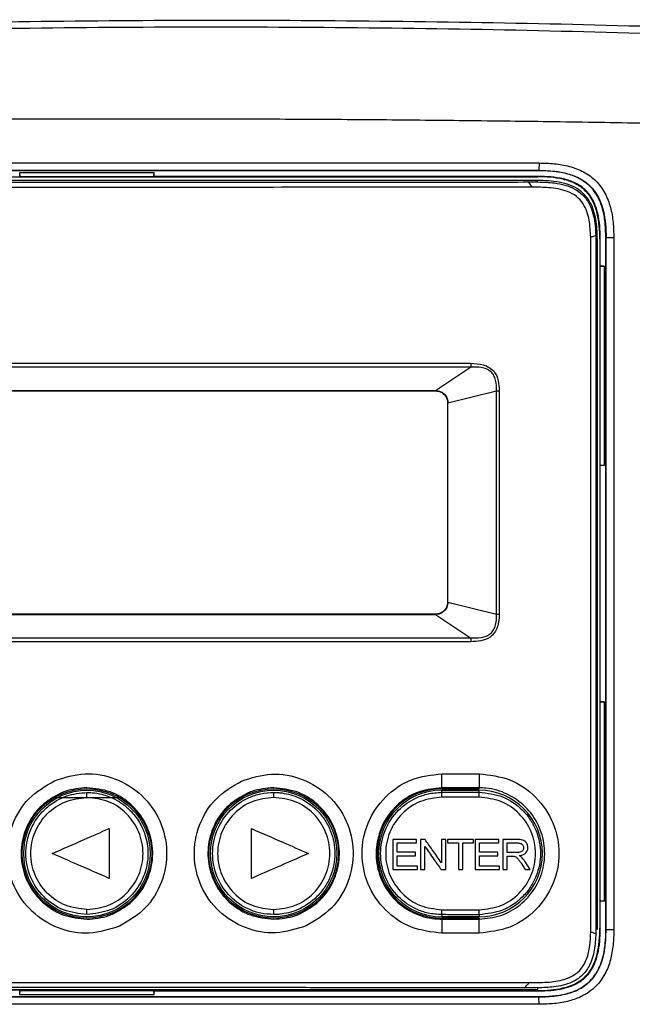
# Model space of a CAD drawing. Header units: millimetres. Extents: x 6 to 401, y 10 to 266.
# Tile 7 of 13: x 97 to 139, y 155 to 222. Entities that reach past the tile are written whole.
import ezdxf

# ---------------------------------------------------------------- set-up
doc = ezdxf.new("R2010")
doc.units = ezdxf.units.MM

msp = doc.modelspace()

# ---------------------------------------------------------------- linework, layer by layer
at = {"color": 7, "linetype": 'Continuous', "lineweight": 25}
for p, q in [((132.2802, 212.4185), (132.2622, 211.9106)), ((96.9614, 211.7828), (106.1054, 211.7828)), ((96.9614, 211.4944), (96.9614, 211.7828)), ((96.988, 211.4895), (96.9614, 211.7828)), ((106.0788, 211.4895), (106.1054, 211.7828)), ((106.1054, 211.4941), (106.1054, 211.7828)), ((132.2621, 211.8916), (132.2622, 211.9106)), ((132.1837, 211.235), (70.8825, 211.235)), ((96.988, 211.4767), (96.9614, 211.4944)), ((96.988, 211.4895), (106.0788, 211.4895)), ((96.988, 211.4767), (96.988, 211.4895)), ((106.0788, 211.4764), (96.988, 211.4767)), ((106.0788, 211.4764), (106.1054, 211.4941)), ((106.0788, 211.4764), (106.0788, 211.4895)), ((132.1775, 211.4808), (132.2041, 211.5074)), ((132.1825, 211.1274), (132.1837, 211.235)), ((135.7891, 160.1173), (135.7891, 207.3766)), ((136.1428, 207.1674), (136.2467, 207.1682)), ((136.1428, 207.1674), (136.1428, 160.2702)), ((136.2467, 160.269), (136.2467, 207.1682)), ((136.439, 207.2767), (136.4124, 207.2501)), ((136.4124, 207.2501), (136.4124, 160.3559)), ((136.439, 205.393), (136.439, 207.2767)), ((136.8211, 207.3314), (136.8373, 207.3316)), ((136.8211, 160.2757), (136.8211, 207.3314)), ((137.3627, 207.3373), (136.8373, 207.3316)), ((136.8373, 160.2756), (136.8373, 207.3316)), ((137.3627, 207.3373), (137.3627, 160.2716)), ((136.439, 205.393), (136.4213, 205.3664)), ((136.4213, 205.3664), (136.7146, 205.393)), ((136.4213, 205.3664), (136.4213, 191.8729)), ((136.7146, 205.393), (136.439, 205.393)), ((136.7146, 205.393), (136.7146, 191.8463)), ((125.2401, 196.9433), (127.6282, 198.5354)), ((77.8267, 196.9433), (125.2401, 196.9433)), ((125.2401, 196.9166), (125.2401, 196.9433)), ((126.0867, 196.0966), (129.393, 196.9231)), ((129.393, 181.7234), (129.393, 196.9231)), ((129.5655, 196.9233), (129.5655, 181.7234)), ((77.8267, 196.9166), (125.2401, 196.9166)), ((126.0867, 196.0966), (126.0601, 196.0966)), ((126.0601, 196.0966), (126.0601, 182.5499)), ((126.0867, 182.5499), (126.0867, 196.0966)), ((136.439, 191.8463), (136.4213, 191.8729)), ((136.4213, 191.8729), (136.7146, 191.8463)), ((136.439, 175.7596), (136.439, 191.8463)), ((136.7146, 191.8463), (136.439, 191.8463)), ((126.0601, 182.5499), (126.0867, 182.5499)), ((126.0867, 182.5499), (129.393, 181.7234)), ((125.2401, 181.7299), (77.8267, 181.7299)), ((77.8267, 181.7033), (125.2401, 181.7033)), ((125.2401, 181.7033), (125.2401, 181.7299)), ((125.2401, 181.7033), (127.6281, 180.1112)), ((129.393, 181.7234), (129.5655, 181.7234)), ((136.439, 175.7596), (136.4213, 175.733)), ((136.4213, 175.733), (136.7146, 175.7596)), ((136.4213, 175.733), (136.4213, 162.2396)), ((136.7146, 175.7596), (136.439, 175.7596)), ((136.7146, 175.7596), (136.7146, 162.213)), ((125.6634, 169.9127), (125.6735, 170.8675)), ((128.2147, 170.8658), (128.2034, 169.911)), ((114.2334, 169.6005), (114.2365, 169.6005)), ((125.6634, 169.8499), (125.6634, 169.9127)), ((125.6634, 169.8499), (128.2034, 169.8499)), ((125.6634, 169.6088), (125.6634, 169.7483)), ((125.6634, 169.7483), (128.2034, 169.7483)), ((128.2034, 169.8499), (128.2034, 169.911)), ((128.2034, 169.6114), (128.2034, 169.7483)), ((99.3271, 169.2573), (103.7396, 169.2573)), ((103.0426, 167.1406), (103.0426, 163.7539)), ((112.7241, 163.7539), (112.7241, 167.1406)), ((122.3446, 166.4013), (122.3446, 164.3466)), ((122.6344, 165.532), (122.6344, 166.1642)), ((123.9515, 166.1642), (123.9515, 166.4013)), ((124.5262, 166.4013), (124.2175, 166.4013)), ((124.2175, 166.4013), (124.2175, 164.3466)), ((125.64, 166.4013), (125.64, 164.8158)), ((125.9297, 166.4013), (125.64, 166.4013)), ((125.9297, 164.3466), (125.9297, 166.4013)), ((126.0641, 166.4013), (126.0641, 166.1642)), ((126.8017, 166.1642), (126.8017, 164.3466)), ((127.0914, 164.3466), (127.0914, 166.1642)), ((127.829, 166.1642), (127.829, 166.4013)), ((127.937, 166.4013), (127.937, 164.3466)), ((128.2267, 165.532), (128.2267, 166.1642)), ((129.5438, 166.1642), (129.5438, 166.4013)), ((129.8099, 166.4013), (129.8099, 164.3466)), ((130.0996, 165.5056), (130.0996, 166.1642)), ((123.8725, 165.2949), (123.8725, 165.532)), ((124.5073, 164.3466), (124.5073, 165.932)), ((129.4648, 165.2949), (129.4648, 165.532)), ((122.6344, 164.5837), (122.6344, 165.2949)), ((128.2267, 164.5837), (128.2267, 165.2949)), ((130.0996, 165.2686), (130.4269, 165.2686)), ((130.0996, 164.3466), (130.0996, 165.2686)), ((131.0595, 164.7804), (131.3418, 164.3466)), ((131.6797, 164.3466), (131.3138, 164.9138)), ((124.0042, 164.3466), (124.0042, 164.5837)), ((124.2175, 164.3466), (124.5073, 164.3466)), ((125.6211, 164.3466), (125.9297, 164.3466)), ((126.8017, 164.3466), (127.0914, 164.3466)), ((129.5965, 164.3466), (129.5965, 164.5837)), ((129.8099, 164.3466), (130.0996, 164.3466)), ((131.3418, 164.3466), (131.6797, 164.3466)), ((136.439, 162.213), (136.4213, 162.2396)), ((136.4213, 162.2396), (136.7146, 162.213)), ((136.439, 160.3293), (136.439, 162.213)), ((136.7146, 162.213), (136.439, 162.213)), ((114.2345, 161.2941), (114.2334, 161.2941)), ((125.6634, 161.2857), (125.6634, 161.1462)), ((128.2034, 161.1462), (125.6634, 161.1462)), ((125.6634, 161.0446), (125.6634, 160.9818)), ((128.2034, 161.0446), (125.6634, 161.0446)), ((125.6634, 160.9818), (125.6735, 160.027)), ((128.2034, 161.2831), (128.2034, 161.1462)), ((128.2034, 161.0446), (128.2034, 160.9836)), ((128.2147, 160.0288), (128.2034, 160.9836)), ((136.4124, 160.3559), (136.439, 160.3293)), ((136.8211, 160.2757), (136.8373, 160.2756)), ((136.8373, 160.2756), (137.3627, 160.2716)), ((70.8831, 156.2017), (132.1843, 156.2017)), ((96.9614, 156.1116), (96.988, 156.1293)), ((96.9614, 155.8231), (96.988, 156.1164)), ((96.9614, 155.8231), (96.9614, 156.1116)), ((96.988, 156.1293), (106.0788, 156.1296)), ((96.988, 156.1164), (96.988, 156.1293)), ((96.988, 156.1164), (106.0788, 156.1164)), ((106.1054, 156.1119), (106.0788, 156.1296)), ((106.0788, 156.1164), (106.0788, 156.1296)), ((106.1054, 155.8231), (106.0788, 156.1164)), ((106.1054, 155.8231), (106.1054, 156.1119)), ((132.2041, 156.0985), (132.1775, 156.1252)), ((132.1835, 156.3092), (132.1843, 156.2017)), ((106.1054, 155.8231), (96.9614, 155.8231)), ((132.2633, 155.7143), (132.2635, 155.6954)), ((132.2832, 155.1874), (132.2635, 155.6953))]:
    msp.add_line(p, q, dxfattribs=at)
at = {"color": 7, "linetype": 'Continuous', "lineweight": 25, "flags": 128}
msp.add_lwpolyline([(131.8102, 210.7731), (131.6755, 210.9709), (131.5697, 211.1263)], dxfattribs=at)
at = {"color": 7, "linetype": 'Continuous', "lineweight": 25}
for centre, radius in [((101.5334, 165.4473), 4.4027), ((101.5334, 165.4473), 4.3011), ((114.2334, 165.4473), 4.4027), ((114.2334, 165.4473), 4.3011)]:
    msp.add_circle(centre, radius, dxfattribs=at)
for centre, radius, start, end in [((104.204, 169.3435), 10.0357, 359.5361, 1.467123), ((125.6634, 165.4473), 4.4027, 89.999995, 269.999995), ((125.6634, 165.4473), 4.3011, 89.999995, 269.999995), ((120.562, 169.3443), 5.1082, 359.173118, 2.96787), ((128.2034, 165.4473), 4.3011, 269.999995, 89.999995), ((123.6586, 169.347), 4.5524, 359.07226, 3.330704), ((104.2006, 161.5559), 10.0373, 358.505411, 0.436151), ((120.562, 161.5502), 5.1082, 357.03212, 0.826872), ((123.6586, 161.5476), 4.5524, 356.669286, 0.92773)]:
    msp.add_arc(centre, radius, start, end, dxfattribs=at)
for points, knots in [([(69.2392, 221.2737), (77.4256, 221.6188), (85.6197, 221.8558), (102.0112, 222.1299), (110.2084, 222.1669), (126.6057, 222.0442), (134.8003, 221.8843), (147.0855, 221.4954), (151.1799, 221.3408), (159.3642, 220.9812), (163.4543, 220.778), (167.542, 220.5455)], [0, 0, 0, 0, 0.25, 0.25, 0.5, 0.5, 0.75, 0.75, 0.875, 0.875, 1, 1, 1, 1]), ([(167.5258, 219.9396), (165.4838, 220.066), (163.4409, 220.1857), (159.3538, 220.4095), (157.3096, 220.5138), (151.1748, 220.8051), (147.0824, 220.9704), (134.8026, 221.3854), (126.611, 221.5546), (110.2191, 221.6901), (102.0246, 221.6563), (85.6384, 221.386), (77.4464, 221.1494), (69.2632, 220.8038)], [0, 0, 0, 0, 0.0625, 0.0625, 0.125, 0.125, 0.25, 0.25, 0.5, 0.5, 0.75, 0.75, 1, 1, 1, 1]), ([(167.188, 214.2932), (166.1787, 214.3541), (164.1567, 214.4441), (161.1194, 214.5537), (158.0795, 214.6576), (155.0374, 214.7511), (151.9936, 214.8374), (148.9486, 214.9157), (145.9025, 214.9874), (141.8399, 215.0741), (136.7598, 215.1667), (130.6618, 215.2553), (124.5625, 215.3234), (118.4622, 215.372), (112.3613, 215.4018), (106.2601, 215.4137), (100.1589, 215.4081), (92.0239, 215.3774), (81.856, 215.2955), (73.7233, 215.1808), (69.6576, 215.1099)], [0, 0, 0, 0, 0.03125, 0.0625, 0.09375, 0.125, 0.15625, 0.1875, 0.21875, 0.25, 0.3125, 0.375, 0.4375, 0.5, 0.5625, 0.625, 0.6875, 0.75, 0.875, 1, 1, 1, 1]), ([(132.2802, 212.4185), (132.4533, 212.4156), (132.7996, 212.4097), (133.3181, 212.3747), (133.8331, 212.3039), (134.5096, 212.1585), (135.1644, 211.9131), (135.752, 211.5445), (136.1489, 211.2068), (136.4872, 210.8102), (136.8563, 210.2226), (137.1614, 209.4042), (137.3077, 208.5483), (137.3504, 207.8569), (137.3586, 207.5105), (137.3627, 207.3373)], [0, 0, 0, 0, 0.0625577, 0.12510575, 0.18765689, 0.25018942, 0.37502313, 0.43756398, 0.50004631, 0.56254213, 0.62508977, 0.74991208, 0.87489598, 0.93743101, 1, 1, 1, 1]), ([(132.2621, 211.8916), (130.2429, 211.8906), (128.2237, 211.8898), (126.2045, 211.889), (118.1276, 211.886), (110.0507, 211.8848), (101.9739, 211.8848), (91.5838, 211.8849), (81.1937, 211.8873), (70.8037, 211.8915)], [0, 0, 0, 0, 0.009086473, 0.009086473, 0.009086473, 0.045432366, 0.045432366, 0.045432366, 0.092187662, 0.092187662, 0.092187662, 0.092187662]), ([(136.8211, 207.3314), (136.814, 207.6435), (136.8068, 207.9555), (136.7507, 208.5748), (136.7021, 208.882), (136.5872, 209.338), (136.5417, 209.489), (136.4347, 209.7825), (136.373, 209.9256), (136.2298, 210.2032), (136.1474, 210.3389), (135.9649, 210.5932), (135.865, 210.7121), (135.5367, 211.0414), (135.2758, 211.2265), (134.7211, 211.5143), (134.4214, 211.6203), (133.8165, 211.772), (133.5094, 211.8198), (132.8894, 211.8801), (132.5754, 211.8869), (132.2621, 211.8916)], [0, 0, 0, 0, 0.125, 0.125, 0.25, 0.25, 0.3125, 0.3125, 0.375, 0.375, 0.4375, 0.4375, 0.5, 0.5, 0.625, 0.625, 0.75, 0.75, 0.875, 0.875, 1, 1, 1, 1]), ([(132.2622, 211.9106), (132.4189, 211.9082), (132.7323, 211.903), (133.1493, 211.8763), (133.4607, 211.8402), (133.7706, 211.793), (134.2824, 211.6881), (134.8932, 211.472), (135.4283, 211.1396), (135.7722, 210.8439), (136.0675, 210.4997), (136.3993, 209.9641), (136.6322, 209.3032), (136.7496, 208.6865), (136.8205, 208.0634), (136.8302, 207.645), (136.8373, 207.3316)], [0, 0, 0, 0, 0.0625, 0.125, 0.1666667, 0.1875, 0.25, 0.375, 0.4444444, 0.5, 0.5555556, 0.625, 0.75, 0.8333333, 0.875, 1, 1, 1, 1]), ([(71.791, 211.126), (72.1574, 211.1257), (73.9894, 211.1242), (77.2873, 211.1219), (81.6847, 211.1193), (86.0824, 211.1172), (90.4802, 211.1157), (94.8782, 211.1147), (99.2762, 211.1142), (103.6743, 211.1142), (108.0723, 211.1147), (112.4703, 211.1157), (116.8681, 211.1172), (121.2658, 211.1192), (125.1819, 211.1215), (128.6166, 211.1239), (130.5853, 211.1255), (131.5697, 211.1263)], [0, 0, 0, 0, 0.0183914, 0.0919571, 0.1655227, 0.2390883, 0.3126539, 0.3862196, 0.4597852, 0.5333508, 0.6069164, 0.680482, 0.7540476, 0.8276133, 0.9011789, 0.9505893, 1, 1, 1, 1]), ([(131.5697, 211.1263), (131.6818, 211.1265), (131.886, 211.1269), (132.0903, 211.1272), (132.1825, 211.1274)], [0, 0, 0, 0, 0.5485795, 1, 1, 1, 1]), ([(136.4124, 207.2501), (136.4124, 207.5415), (136.4018, 207.8318), (136.3488, 208.4085), (136.3066, 208.6951), (136.2048, 209.1204), (136.1642, 209.2619), (136.0678, 209.5371), (136.012, 209.6713), (135.8819, 209.9316), (135.8067, 210.0588), (135.6378, 210.2971), (135.5446, 210.4079), (135.2382, 210.7146), (134.9937, 210.8855), (134.4728, 211.1463), (134.1921, 211.2405), (133.6273, 211.3755), (133.3406, 211.4178), (132.7618, 211.4707), (132.4694, 211.4811), (132.1775, 211.4808)], [0, 0, 0, 0, 0.125, 0.125, 0.25, 0.25, 0.3125, 0.3125, 0.375, 0.375, 0.4375, 0.4375, 0.5, 0.5, 0.625, 0.625, 0.75, 0.75, 0.875, 0.875, 1, 1, 1, 1]), ([(132.1825, 211.1274), (132.5653, 211.1174), (133.4287, 211.095), (134.5586, 210.8073), (135.3846, 210.1717), (135.8952, 209.3132), (136.0934, 208.3823), (136.1252, 207.7173), (136.1359, 207.4939)], [0, 0, 0, 0, 0.1852655, 0.417846, 0.5480193, 0.6781479, 0.8918817, 1, 1, 1, 1]), ([(136.2467, 207.1682), (136.2341, 207.5847), (136.2088, 208.4177), (135.8998, 209.6497), (135.032, 210.724), (133.6545, 211.1876), (132.6753, 211.2192), (132.1837, 211.235)], [0, 0, 0, 0, 0.1868464, 0.3737183, 0.5601011, 0.7791489, 1, 1, 1, 1]), ([(136.439, 207.2767), (136.439, 207.5682), (136.4284, 207.8584), (136.3754, 208.4352), (136.3332, 208.7217), (136.2315, 209.147), (136.1908, 209.2885), (136.0944, 209.5637), (136.0386, 209.6979), (135.9085, 209.9583), (135.8333, 210.0854), (135.6644, 210.3237), (135.5712, 210.4345), (135.2648, 210.7413), (135.0203, 210.9122), (134.4994, 211.1729), (134.2187, 211.2672), (133.6539, 211.4022), (133.3672, 211.4444), (132.7884, 211.4973), (132.496, 211.5077), (132.2041, 211.5074)], [0, 0, 0, 0, 0.125, 0.125, 0.25, 0.25, 0.3125, 0.3125, 0.375, 0.375, 0.4375, 0.4375, 0.5, 0.5, 0.625, 0.625, 0.75, 0.75, 0.875, 0.875, 1, 1, 1, 1]), ([(131.8102, 210.7731), (131.4438, 210.7728), (130.3446, 210.7719), (127.7797, 210.7699), (124.1154, 210.7674), (115.3202, 210.7627), (97.7586, 210.7577), (81.665, 210.767), (71.4351, 210.773)], [0, 0, 0, 0, 0.0182099, 0.0546298, 0.1274696, 0.2003093, 0.4916744, 1, 1, 1, 1]), ([(135.7891, 207.3766), (135.7703, 207.764), (135.7325, 208.5429), (135.4213, 209.5338), (134.8447, 210.1805), (134.0354, 210.5968), (132.9931, 210.7615), (132.1814, 210.7695), (131.8102, 210.7731)], [0, 0, 0, 0, 0.1894278, 0.3809428, 0.4922222, 0.6031531, 0.8185175, 1, 1, 1, 1]), ([(135.7891, 207.3766), (135.8534, 207.4003), (135.9685, 207.4426), (136.0846, 207.4782), (136.1359, 207.4939)], [0, 0, 0, 0, 0.5581651, 1, 1, 1, 1]), ([(136.1359, 207.4939), (136.1375, 207.433), (136.1403, 207.3242), (136.142, 207.2153), (136.1428, 207.1674)], [0, 0, 0, 0, 0.5599924, 1, 1, 1, 1]), ([(75.4363, 198.7925), (84.1354, 198.7976), (101.5337, 198.8078), (118.932, 198.7976), (127.6312, 198.7925)], [0, 0, 0, 0, 0.50000085, 1, 1, 1, 1]), ([(127.6282, 198.5354), (121.8049, 198.5353), (110.2326, 198.5353), (92.8342, 198.5353), (81.2619, 198.5353), (75.4387, 198.5353)], [0, 0, 0, 0, 0.3347572, 0.665244, 1, 1, 1, 1]), ([(127.6312, 198.7924), (127.6311, 198.7684), (127.631, 198.7198), (127.6304, 198.6502), (127.6296, 198.5864), (127.6289, 198.5525), (127.6285, 198.5357)], [0, 0, 0, 0, 0.2470983, 0.5000142, 0.7529228, 1, 1, 1, 1]), ([(129.393, 196.9231), (129.3864, 197.1691), (129.3766, 197.5327), (129.2115, 197.9825), (128.9929, 198.2548), (128.6895, 198.4228), (128.2308, 198.5386), (127.8715, 198.5369), (127.6285, 198.5357)], [0, 0, 0, 0, 0.2588773, 0.3826201, 0.5014573, 0.6206588, 0.7435532, 1, 1, 1, 1]), ([(127.6312, 198.7924), (127.9228, 198.7813), (128.5022, 198.7591), (129.2556, 198.328), (129.5406, 197.6061), (129.5572, 197.151), (129.5655, 196.9233)], [0, 0, 0, 0, 0.2814789, 0.5591239, 0.7794709, 1, 1, 1, 1]), ([(125.2401, 196.9433), (125.3643, 196.9273), (125.6128, 196.8954), (125.891, 196.6686), (126.0572, 196.3895), (126.0769, 196.1942), (126.0867, 196.0966)], [0, 0, 0, 0, 0.279611, 0.5592373, 0.7796165, 1, 1, 1, 1]), ([(125.2401, 196.9166), (125.3604, 196.9012), (125.6011, 196.8703), (125.8706, 196.6506), (126.0315, 196.3803), (126.0506, 196.1912), (126.0601, 196.0966)], [0, 0, 0, 0, 0.27960299, 0.5592278, 0.7796061, 1, 1, 1, 1]), ([(126.0867, 182.5499), (126.0708, 182.4257), (126.0389, 182.1772), (125.8121, 181.899), (125.533, 181.7328), (125.3377, 181.7131), (125.2401, 181.7033)], [0, 0, 0, 0, 0.279611, 0.5592373, 0.7796165, 1, 1, 1, 1]), ([(126.0601, 182.5499), (126.0447, 182.4296), (126.0138, 182.1889), (125.7941, 181.9194), (125.5238, 181.7585), (125.3346, 181.7394), (125.2401, 181.7299)], [0, 0, 0, 0, 0.279603, 0.5592278, 0.7796061, 1, 1, 1, 1]), ([(127.6281, 180.1112), (127.8699, 180.1098), (128.2285, 180.1077), (128.6868, 180.2227), (128.991, 180.3901), (129.2106, 180.6621), (129.3766, 181.1125), (129.3864, 181.4768), (129.393, 181.7234)], [0, 0, 0, 0, 0.2552292, 0.378497, 0.4978497, 0.6166094, 0.7405845, 1, 1, 1, 1]), ([(129.5655, 181.7234), (129.5559, 181.43), (129.5369, 180.8473), (129.0414, 180.1277), (128.313, 179.8819), (127.8579, 179.8633), (127.6305, 179.8541)], [0, 0, 0, 0, 0.2810966, 0.5584795, 0.7794105, 1, 1, 1, 1]), ([(127.6305, 179.8541), (118.9314, 179.8489), (101.5332, 179.8387), (84.135, 179.8489), (75.4359, 179.8541)], [0, 0, 0, 0, 0.5000012, 1, 1, 1, 1]), ([(75.4387, 180.1112), (78.6737, 180.1113), (87.3712, 180.1116), (102.0793, 180.1116), (115.3187, 180.1116), (124.0165, 180.1115), (126.7057, 180.1113), (127.6281, 180.1112)], [0, 0, 0, 0, 0.1859766, 0.499999, 0.845401, 0.946967, 1, 1, 1, 1]), ([(127.6281, 180.1112), (127.6284, 180.0944), (127.6292, 180.0605), (127.6299, 179.9966), (127.6305, 179.9268), (127.6305, 179.8781), (127.6306, 179.8541)], [0, 0, 0, 0, 0.24707794, 0.50000592, 0.75293084, 1, 1, 1, 1]), ([(99.323, 170.3957), (100.0036, 170.6104), (101.3647, 171.0398), (103.5222, 170.6323), (105.354, 169.4897), (106.6111, 167.7175), (107.0946, 165.5992), (106.7251, 163.472), (105.5902, 161.5927), (104.3627, 160.8651), (103.7489, 160.5012)], [0, 0, 0, 0, 0.1249709, 0.2499359, 0.3749336, 0.5000114, 0.6251195, 0.7501123, 0.8750527, 1, 1, 1, 1]), ([(112.0382, 170.3757), (112.716, 170.5892), (114.0715, 171.016), (116.2195, 170.6092), (118.0429, 169.4706), (119.2938, 167.7054), (119.7742, 165.5957), (119.4052, 163.4778), (118.2742, 161.6072), (117.0516, 160.8832), (116.4403, 160.5212)], [0, 0, 0, 0, 0.1249684, 0.2499332, 0.3749331, 0.5000148, 0.6251208, 0.7501115, 0.8750517, 1, 1, 1, 1]), ([(125.6735, 160.027), (124.9632, 160.1081), (123.5432, 160.2703), (121.7377, 161.5232), (120.5312, 163.3138), (120.1065, 165.4438), (120.5287, 167.5752), (121.7345, 169.3686), (123.5414, 170.6238), (124.9626, 170.7863), (125.6735, 170.8675)], [0, 0, 0, 0, 0.12508474, 0.25004231, 0.37492256, 0.49978552, 0.62469895, 0.74973214, 0.87481132, 1, 1, 1, 1]), ([(125.6735, 170.8675), (126.1491, 170.8672), (126.9962, 170.8667), (127.8433, 170.866), (128.2147, 170.8658)], [0, 0, 0, 0, 0.561528, 1, 1, 1, 1]), ([(128.2147, 170.8658), (128.9241, 170.7838), (130.3421, 170.62), (132.1444, 169.3672), (133.3486, 167.5783), (133.7725, 165.4507), (133.3511, 163.3218), (132.1475, 161.53), (130.344, 160.2749), (128.9247, 160.1108), (128.2147, 160.0288)], [0, 0, 0, 0, 0.1250864, 0.2500486, 0.3749301, 0.4997891, 0.624697, 0.7497265, 0.8748135, 1, 1, 1, 1]), ([(103.7489, 160.5012), (103.0684, 160.2858), (101.7068, 159.8547), (99.5471, 160.2609), (97.7138, 161.4037), (96.4567, 163.1753), (95.9725, 165.2915), (96.3398, 167.4176), (97.4745, 169.3011), (98.7058, 170.0302), (99.323, 170.3957)], [0, 0, 0, 0, 0.1249191, 0.2499332, 0.3750001, 0.4999356, 0.6247858, 0.7496168, 0.8744951, 1, 1, 1, 1]), ([(116.4403, 160.5212), (115.7626, 160.307), (114.4066, 159.8784), (112.2563, 160.284), (110.4314, 161.4228), (109.1806, 163.1875), (108.6995, 165.2949), (109.0662, 167.4118), (110.1971, 169.2867), (111.4235, 170.0121), (112.0382, 170.3757)], [0, 0, 0, 0, 0.1249209, 0.2499372, 0.3750016, 0.4999346, 0.6247844, 0.7496166, 0.8744968, 1, 1, 1, 1]), ([(99.7096, 169.5318), (99.2706, 169.2816), (98.3924, 168.7811), (97.4843, 167.5312), (97.018, 166.0792), (97.0646, 164.5477), (97.6141, 163.1173), (98.6059, 161.959), (99.9565, 161.1391), (100.9966, 161.0302), (101.5334, 160.974)], [0, 0, 0, 0, 0.1239614, 0.2479239, 0.3718973, 0.4958781, 0.6198612, 0.7438413, 0.8678135, 1, 1, 1, 1]), ([(101.5334, 161.2973), (100.99, 161.3597), (99.9033, 161.4844), (98.5216, 162.4452), (97.5985, 163.8158), (97.3566, 165.043), (97.4006, 165.9402), (97.5205, 166.6076), (97.8706, 167.4994), (98.5062, 168.3596), (99.3192, 168.995), (100.3036, 169.4792), (101.0641, 169.5522), (101.5332, 169.5973)], [0, 0, 0, 0, 0.1248101, 0.2496213, 0.3744347, 0.4992514, 0.5299764, 0.5819913, 0.6552376, 0.7496328, 0.8251717, 0.8921511, 1, 1, 1, 1]), ([(101.5334, 169.9205), (101.0285, 169.877), (100.3994, 169.8228), (99.8234, 169.5798), (99.7096, 169.5318)], [0, 0, 0, 0, 0.8025323, 1, 1, 1, 1]), ([(101.5332, 169.2591), (101.5332, 169.3006), (101.5332, 169.3869), (101.5332, 169.4989), (101.5332, 169.5781), (101.5332, 169.5911), (101.5332, 169.5974)], [0, 0, 0, 0, 0.2409699, 0.5004186, 0.7596283, 1, 1, 1, 1]), ([(103.3614, 161.3647), (103.8002, 161.6154), (104.6779, 162.1168), (105.5846, 163.3676), (106.0494, 164.8201), (106.0011, 166.3516), (105.4502, 167.7814), (104.4571, 168.9386), (103.1071, 169.7562), (102.0685, 169.8647), (101.5334, 169.9205)], [0, 0, 0, 0, 0.1240092, 0.2480194, 0.3720405, 0.4960688, 0.6200996, 0.7441272, 0.8681471, 1, 1, 1, 1]), ([(101.5334, 169.5973), (101.652, 169.5942), (101.9906, 169.5854), (102.6435, 169.4726), (103.5512, 169.1322), (104.4501, 168.4764), (105.1144, 167.6204), (105.565, 166.6239), (105.7706, 165.3458), (105.4687, 163.8177), (104.5457, 162.4452), (103.1638, 161.4845), (102.0769, 161.3597), (101.5335, 161.2973)], [0, 0, 0, 0, 0.0274273, 0.0782376, 0.1523634, 0.2497063, 0.331145, 0.4001873, 0.5006717, 0.6255064, 0.7503401, 0.8751717, 1, 1, 1, 1]), ([(112.4109, 169.5312), (111.9719, 169.2813), (111.0938, 168.7815), (110.1854, 167.5327), (109.7184, 166.0815), (109.7641, 164.5507), (110.3125, 163.1206), (111.3032, 161.9622), (112.6541, 161.141), (113.6953, 161.0321), (114.2334, 160.9758)], [0, 0, 0, 0, 0.1239189, 0.2478381, 0.3717641, 0.4956969, 0.6196324, 0.7435644, 0.8674894, 1, 1, 1, 1]), ([(114.2334, 161.2941), (113.9374, 161.3126), (113.3614, 161.3486), (112.3249, 161.6979), (111.2025, 162.4609), (110.2976, 163.8184), (109.9734, 165.449), (110.2989, 167.0788), (111.2039, 168.4349), (112.3258, 169.197), (113.3618, 169.546), (113.9375, 169.582), (114.2334, 169.6005)], [0, 0, 0, 0, 0.0682716, 0.1328645, 0.250508, 0.3751382, 0.500161, 0.6250805, 0.7496136, 0.8671984, 0.9317603, 1, 1, 1, 1]), ([(114.2334, 169.9187), (113.7287, 169.8754), (113.1001, 169.8215), (112.5244, 169.579), (112.4109, 169.5312)], [0, 0, 0, 0, 0.8029131, 1, 1, 1, 1]), ([(116.0571, 161.3655), (116.4959, 161.616), (117.3735, 162.1168), (118.2804, 163.3669), (118.7456, 164.8187), (118.6979, 166.3494), (118.1478, 167.7787), (117.1558, 168.9358), (115.8066, 169.7538), (114.7684, 169.8626), (114.2334, 169.9187)], [0, 0, 0, 0, 0.1240192, 0.2480387, 0.3720568, 0.4960692, 0.620079, 0.7440921, 0.8681109, 1, 1, 1, 1]), ([(114.2365, 169.6005), (114.2366, 169.6005), (114.2373, 169.6005), (114.2399, 169.6004), (114.2491, 169.6004), (114.2837, 169.6003), (114.4189, 169.5981), (114.9513, 169.5646), (115.9823, 169.3068), (117.0379, 168.6), (117.7382, 167.7325), (118.2366, 166.7642), (118.4874, 165.4481), (118.2371, 164.1316), (117.7385, 163.1624), (117.0376, 162.2941), (115.9818, 161.5876), (114.951, 161.33), (114.419, 161.2965), (114.283, 161.2943), (114.2478, 161.2941), (114.2384, 161.2941), (114.2356, 161.2941), (114.2348, 161.2941), (114.2345, 161.2941)], [0, 0, 0, 0, 0.0000207, 0.0001736, 0.0005892, 0.0021463, 0.0081641, 0.0318102, 0.1252469, 0.2499196, 0.316936, 0.3810154, 0.4998309, 0.6187398, 0.682872, 0.7499449, 0.8747402, 0.9679717, 0.9916736, 0.9977593, 0.9993603, 0.9998003, 0.9999302, 1, 1, 1, 1]), ([(125.6634, 169.9127), (125.1612, 169.8637), (124.1569, 169.7658), (122.8197, 168.9969), (121.8029, 167.8639), (121.221, 166.4489), (121.1396, 164.9236), (121.5676, 163.4569), (122.4573, 162.2135), (123.7069, 161.3394), (124.8458, 161.0081), (125.5044, 160.9869), (125.6634, 160.9818)], [0, 0, 0, 0, 0.1073387, 0.2146758, 0.3219979, 0.4293095, 0.5366171, 0.6439239, 0.7512309, 0.8585406, 0.965858, 1, 1, 1, 1]), ([(125.6634, 161.2857), (125.3544, 161.3059), (124.7609, 161.3448), (123.7265, 161.7063), (122.6139, 162.4723), (121.7195, 163.8202), (121.3999, 165.4448), (121.7177, 167.0703), (122.6116, 168.4202), (123.7248, 169.1875), (124.76, 169.5497), (125.3541, 169.5886), (125.6634, 169.6088)], [0, 0, 0, 0, 0.0711333, 0.1366503, 0.250377, 0.376608, 0.4997889, 0.6230674, 0.749396, 0.8632232, 0.9288004, 1, 1, 1, 1]), ([(128.2034, 169.911), (127.7311, 169.9113), (126.8844, 169.9119), (126.0378, 169.9125), (125.6634, 169.9127)], [0, 0, 0, 0, 0.5578231, 1, 1, 1, 1]), ([(125.6634, 169.6088), (126.1375, 169.6093), (126.9842, 169.6101), (127.8308, 169.611), (128.2034, 169.6114)], [0, 0, 0, 0, 0.56, 1, 1, 1, 1]), ([(128.2034, 160.9836), (128.7053, 161.0334), (129.7092, 161.133), (131.0446, 161.904), (132.0592, 163.0385), (132.6383, 164.4541), (132.7168, 165.9789), (132.2865, 167.4439), (131.3953, 168.6849), (130.145, 169.5567), (129.0109, 169.8844), (128.3573, 169.9059), (128.2034, 169.911)], [0, 0, 0, 0, 0.1074672, 0.2149352, 0.3223996, 0.4298365, 0.5372358, 0.6446131, 0.7520013, 0.8594245, 0.9668814, 1, 1, 1, 1]), ([(128.2034, 169.6114), (128.7489, 169.5497), (129.8395, 169.4262), (131.0122, 168.6087), (131.7141, 167.7475), (132.217, 166.7767), (132.4727, 165.4498), (132.2186, 164.1222), (131.7161, 163.1501), (131.0143, 162.2875), (129.841, 161.4687), (128.7494, 161.345), (128.2034, 161.2831)], [0, 0, 0, 0, 0.1248891, 0.2496681, 0.3160805, 0.3799948, 0.4997822, 0.6196777, 0.6836437, 0.7501057, 0.8750056, 1, 1, 1, 1]), ([(101.5335, 161.6383), (101.0345, 161.6956), (100.0366, 161.8102), (98.7678, 162.692), (97.9207, 163.9518), (97.6241, 165.449), (97.922, 166.9453), (98.769, 168.2035), (100.0369, 169.0843), (101.0343, 169.1989), (101.5332, 169.2562)], [0, 0, 0, 0, 0.1250943, 0.2501821, 0.3752305, 0.5001665, 0.6250527, 0.7499505, 0.8749161, 1, 1, 1, 1]), ([(101.5335, 161.6355), (102.0328, 161.6928), (103.0314, 161.8076), (104.3011, 162.6899), (105.1488, 163.9508), (105.4456, 165.4493), (105.1473, 166.9468), (104.2995, 168.2059), (103.0306, 169.0872), (102.0325, 169.2018), (101.5332, 169.2591)], [0, 0, 0, 0, 0.1250801, 0.2501623, 0.375217, 0.500167, 0.6250671, 0.7499705, 0.8749301, 1, 1, 1, 1]), ([(114.2394, 169.2622), (113.7397, 169.205), (112.7407, 169.0905), (111.4706, 168.2087), (110.6218, 166.9488), (110.323, 165.45), (110.6198, 163.9502), (111.468, 162.6881), (112.7385, 161.8048), (113.7379, 161.6898), (114.2376, 161.6323)], [0, 0, 0, 0, 0.1250819, 0.2500401, 0.374942, 0.4998405, 0.6247889, 0.7498418, 0.8749217, 1, 1, 1, 1]), ([(114.2376, 161.6323), (114.7373, 161.6896), (115.7368, 161.8041), (117.0077, 162.6869), (117.8565, 163.9486), (118.154, 165.4483), (117.8558, 166.9472), (117.0075, 168.2075), (115.7379, 169.0898), (114.739, 169.2048), (114.2394, 169.2622)], [0, 0, 0, 0, 0.1250819, 0.2501661, 0.3752227, 0.5001744, 0.625076, 0.749981, 0.8749426, 1, 1, 1, 1]), ([(125.6697, 169.2706), (125.169, 169.2126), (124.1678, 169.0967), (122.8956, 168.2112), (122.0465, 166.947), (121.7493, 165.4448), (122.0483, 163.9437), (122.8978, 162.6815), (124.1692, 161.7976), (125.1694, 161.6818), (125.6697, 161.6239)], [0, 0, 0, 0, 0.1251585, 0.2502331, 0.3752731, 0.5002103, 0.625099, 0.7499918, 0.8749412, 1, 1, 1, 1]), ([(128.2105, 169.2732), (127.7362, 169.2727), (126.8893, 169.2718), (126.0423, 169.271), (125.6697, 169.2706)], [0, 0, 0, 0, 0.56, 1, 1, 1, 1]), ([(128.2105, 161.6213), (128.7123, 161.6785), (129.7157, 161.7927), (130.9917, 162.6784), (131.8437, 163.9445), (132.142, 165.4498), (131.8418, 166.954), (130.9895, 168.2181), (129.7144, 169.1021), (128.7119, 169.2162), (128.2105, 169.2732)], [0, 0, 0, 0, 0.1251634, 0.2502316, 0.3752784, 0.5002173, 0.6251043, 0.7499946, 0.874942, 1, 1, 1, 1]), ([(99.1627, 165.4473), (99.887, 165.7634), (101.1803, 166.3278), (102.4736, 166.8922), (103.0426, 167.1406)], [0, 0, 0, 0, 0.56, 1, 1, 1, 1]), ([(112.7241, 167.1406), (113.4484, 166.8245), (114.7417, 166.2601), (116.035, 165.6956), (116.604, 165.4473)], [0, 0, 0, 0, 0.56, 1, 1, 1, 1]), ([(123.9515, 166.4013), (123.6515, 166.4013), (123.1159, 166.4013), (122.5803, 166.4013), (122.3446, 166.4013)], [0, 0, 0, 0, 0.56, 1, 1, 1, 1]), ([(122.6344, 166.1642), (122.8803, 166.1642), (123.3193, 166.1642), (123.7583, 166.1642), (123.9515, 166.1642)], [0, 0, 0, 0, 0.56, 1, 1, 1, 1]), ([(125.64, 164.8158), (125.4321, 165.1118), (125.0608, 165.6402), (124.6896, 166.1687), (124.5262, 166.4013)], [0, 0, 0, 0, 0.56, 1, 1, 1, 1]), ([(127.829, 166.4013), (127.4995, 166.4013), (126.9113, 166.4013), (126.3229, 166.4013), (126.0641, 166.4013)], [0, 0, 0, 0, 0.56, 1, 1, 1, 1]), ([(126.0641, 166.1642), (126.2018, 166.1642), (126.4476, 166.1642), (126.6935, 166.1642), (126.8017, 166.1642)], [0, 0, 0, 0, 0.56, 1, 1, 1, 1]), ([(127.0914, 166.1642), (127.2291, 166.1642), (127.475, 166.1642), (127.7208, 166.1642), (127.829, 166.1642)], [0, 0, 0, 0, 0.56, 1, 1, 1, 1]), ([(129.5438, 166.4013), (129.2439, 166.4013), (128.7083, 166.4013), (128.1727, 166.4013), (127.937, 166.4013)], [0, 0, 0, 0, 0.56, 1, 1, 1, 1]), ([(128.2267, 166.1642), (128.4726, 166.1642), (128.9116, 166.1642), (129.3507, 166.1642), (129.5438, 166.1642)], [0, 0, 0, 0, 0.56, 1, 1, 1, 1]), ([(130.7627, 166.4013), (130.5849, 166.4013), (130.2672, 166.4013), (129.9496, 166.4013), (129.8099, 166.4013)], [0, 0, 0, 0, 0.56, 1, 1, 1, 1]), ([(130.0996, 166.1642), (130.2256, 166.1642), (130.4506, 166.1642), (130.6757, 166.1642), (130.7747, 166.1642)], [0, 0, 0, 0, 0.56, 1, 1, 1, 1]), ([(131.5221, 165.8473), (131.5213, 165.8709), (131.5186, 165.9543), (131.4772, 166.0935), (131.3805, 166.2363), (131.2364, 166.3426), (131.0243, 166.3953), (130.8607, 166.399), (130.7627, 166.4013)], [0, 0, 0, 0, 0.0661511, 0.233769, 0.3985009, 0.5415321, 0.7252682, 1, 1, 1, 1]), ([(130.7747, 166.1642), (130.7933, 166.164), (130.8877, 166.1628), (131.0195, 166.1433), (131.1419, 166.0635), (131.2061, 165.9814), (131.2305, 165.9015), (131.2319, 165.8542), (131.2323, 165.8411)], [0, 0, 0, 0, 0.0892091, 0.4506524, 0.61249771, 0.77461006, 0.93745877, 1, 1, 1, 1]), ([(103.0426, 163.7539), (102.3184, 164.07), (101.0251, 164.6345), (99.7318, 165.1989), (99.1627, 165.4473)], [0, 0, 0, 0, 0.56, 1, 1, 1, 1]), ([(116.604, 165.4473), (115.8798, 165.1312), (114.5865, 164.5667), (113.2932, 164.0023), (112.7241, 163.7539)], [0, 0, 0, 0, 0.56, 1, 1, 1, 1]), ([(123.8725, 165.532), (123.6414, 165.532), (123.2287, 165.532), (122.816, 165.532), (122.6344, 165.532)], [0, 0, 0, 0, 0.56, 1, 1, 1, 1]), ([(124.5073, 165.932), (124.7152, 165.6361), (125.0865, 165.1076), (125.4577, 164.5791), (125.6211, 164.3466)], [0, 0, 0, 0, 0.56, 1, 1, 1, 1]), ([(129.4648, 165.532), (129.2337, 165.532), (128.821, 165.532), (128.4083, 165.532), (128.2267, 165.532)], [0, 0, 0, 0, 0.56, 1, 1, 1, 1]), ([(130.7063, 165.5056), (130.5931, 165.5056), (130.3909, 165.5056), (130.1886, 165.5056), (130.0996, 165.5056)], [0, 0, 0, 0, 0.56, 1, 1, 1, 1]), ([(131.2323, 165.8411), (131.2313, 165.8212), (131.2285, 165.7702), (131.1977, 165.6898), (131.1375, 165.6093), (131.0333, 165.5432), (130.8845, 165.5103), (130.7689, 165.5073), (130.7063, 165.5056)], [0, 0, 0, 0, 0.0845161, 0.2170223, 0.3602384, 0.5063972, 0.7329872, 1, 1, 1, 1]), ([(130.9216, 165.2949), (130.9424, 165.298), (131.0473, 165.3138), (131.2098, 165.3582), (131.3822, 165.475), (131.4859, 165.6221), (131.5193, 165.755), (131.5216, 165.8291), (131.5221, 165.8473)], [0, 0, 0, 0, 0.070284, 0.3537444, 0.5530094, 0.7527418, 0.9395899, 1, 1, 1, 1]), ([(122.6344, 165.2949), (122.8655, 165.2949), (123.2782, 165.2949), (123.6909, 165.2949), (123.8725, 165.2949)], [0, 0, 0, 0, 0.56, 1, 1, 1, 1]), ([(128.2267, 165.2949), (128.4579, 165.2949), (128.8705, 165.2949), (129.2832, 165.2949), (129.4648, 165.2949)], [0, 0, 0, 0, 0.56, 1, 1, 1, 1]), ([(130.4269, 165.2686), (130.4407, 165.2686), (130.4685, 165.2686), (130.521, 165.2668), (130.5595, 165.2621), (130.5841, 165.2591)], [0, 0, 0, 0, 0.2640739, 0.5282003, 1, 1, 1, 1]), ([(130.5841, 165.2591), (130.6023, 165.2539), (130.6574, 165.2383), (130.7373, 165.1943), (130.8385, 165.0956), (130.9415, 164.9558), (131.02, 164.839), (131.0595, 164.7804)], [0, 0, 0, 0, 0.08226, 0.2486485, 0.3886376, 0.693162, 1, 1, 1, 1]), ([(131.0854, 165.1879), (131.0748, 165.1971), (131.0449, 165.2231), (130.9899, 165.259), (130.9444, 165.2829), (130.9216, 165.2949)], [0, 0, 0, 0, 0.2146069, 0.6051346, 1, 1, 1, 1]), ([(131.3138, 164.9138), (131.3052, 164.9261), (131.2791, 164.9632), (131.2344, 165.024), (131.1681, 165.1043), (131.1161, 165.1568), (131.0854, 165.1879)], [0, 0, 0, 0, 0.1267064, 0.3801686, 0.6336887, 1, 1, 1, 1]), ([(122.3446, 164.3466), (122.6544, 164.3466), (123.2076, 164.3466), (123.7608, 164.3466), (124.0042, 164.3466)], [0, 0, 0, 0, 0.56, 1, 1, 1, 1]), ([(124.0042, 164.5837), (123.7485, 164.5837), (123.2919, 164.5837), (122.8353, 164.5837), (122.6344, 164.5837)], [0, 0, 0, 0, 0.56, 1, 1, 1, 1]), ([(127.937, 164.3466), (128.2468, 164.3466), (128.8, 164.3466), (129.3531, 164.3466), (129.5965, 164.3466)], [0, 0, 0, 0, 0.56, 1, 1, 1, 1]), ([(129.5965, 164.5837), (129.3408, 164.5837), (128.8842, 164.5837), (128.4276, 164.5837), (128.2267, 164.5837)], [0, 0, 0, 0, 0.56, 1, 1, 1, 1]), ([(101.5335, 161.2973), (101.5335, 161.3038), (101.5335, 161.3175), (101.5335, 161.3968), (101.5335, 161.5084), (101.5335, 161.5942), (101.5335, 161.6355)], [0, 0, 0, 0, 0.2407681, 0.5000002, 0.7592322, 1, 1, 1, 1]), ([(125.6697, 161.6239), (126.144, 161.6235), (126.9909, 161.6226), (127.8378, 161.6217), (128.2105, 161.6213)], [0, 0, 0, 0, 0.56, 1, 1, 1, 1]), ([(101.5334, 160.974), (102.0382, 161.0175), (102.6689, 161.0719), (103.2462, 161.316), (103.3614, 161.3647)], [0, 0, 0, 0, 0.8005125, 1, 1, 1, 1]), ([(114.2334, 160.9758), (114.738, 161.0195), (115.3672, 161.074), (115.9432, 161.3174), (116.0571, 161.3655)], [0, 0, 0, 0, 0.8021569, 1, 1, 1, 1]), ([(128.2034, 161.2831), (127.7292, 161.2836), (126.8826, 161.2845), (126.0359, 161.2854), (125.6634, 161.2857)], [0, 0, 0, 0, 0.56, 1, 1, 1, 1]), ([(125.6634, 160.9818), (126.1394, 160.9821), (126.986, 160.9827), (127.8327, 160.9833), (128.2034, 160.9836)], [0, 0, 0, 0, 0.5621769, 1, 1, 1, 1]), ([(131.6316, 156.6637), (132.0287, 156.6647), (132.8225, 156.6668), (134.0026, 156.8167), (135.0403, 157.3355), (135.5557, 158.2562), (135.7557, 159.1778), (135.7779, 159.8041), (135.7891, 160.1173)], [0, 0, 0, 0, 0.1867556, 0.3733898, 0.5586839, 0.7055271, 0.8527142, 1, 1, 1, 1]), ([(132.1775, 156.1252), (132.469, 156.1249), (132.7592, 156.1352), (133.336, 156.1877), (133.6226, 156.2296), (134.048, 156.3309), (134.1896, 156.3714), (134.4649, 156.4675), (134.5992, 156.5232), (134.8596, 156.6531), (134.9868, 156.7282), (135.2253, 156.8968), (135.3362, 156.9899), (135.6432, 157.296), (135.8144, 157.5403), (136.0756, 158.0609), (136.1702, 158.3416), (136.3057, 158.9063), (136.3482, 159.1929), (136.4017, 159.7716), (136.4124, 160.064), (136.4124, 160.3559)], [0, 0, 0, 0, 0.125, 0.125, 0.25, 0.25, 0.3125, 0.3125, 0.375, 0.375, 0.4375, 0.4375, 0.5, 0.5, 0.625, 0.625, 0.75, 0.75, 0.875, 0.875, 1, 1, 1, 1]), ([(132.2041, 156.0985), (132.4956, 156.0982), (132.7858, 156.1086), (133.3626, 156.161), (133.6492, 156.2029), (134.0746, 156.3043), (134.2162, 156.3448), (134.4915, 156.4409), (134.6258, 156.4965), (134.8862, 156.6264), (135.0134, 156.7015), (135.2519, 156.8702), (135.3628, 156.9633), (135.6698, 157.2693), (135.841, 157.5136), (136.1022, 158.0343), (136.1968, 158.315), (136.3323, 158.8796), (136.3748, 159.1663), (136.4283, 159.745), (136.439, 160.0374), (136.439, 160.3293)], [0, 0, 0, 0, 0.125, 0.125, 0.25, 0.25, 0.3125, 0.3125, 0.375, 0.375, 0.4375, 0.4375, 0.5, 0.5, 0.625, 0.625, 0.75, 0.75, 0.875, 0.875, 1, 1, 1, 1]), ([(132.2633, 155.7143), (132.5753, 155.7212), (132.8874, 155.7284), (133.5067, 155.7843), (133.8139, 155.8329), (134.2699, 155.948), (134.4209, 155.9935), (134.7142, 156.1007), (134.8573, 156.1626), (135.1348, 156.3061), (135.2703, 156.3886), (135.5243, 156.5714), (135.643, 156.6716), (135.9718, 157.0004), (136.1565, 157.2616), (136.4437, 157.8167), (136.5496, 158.1164), (136.7011, 158.7213), (136.7488, 159.0284), (136.8093, 159.6484), (136.8162, 159.9624), (136.8211, 160.2757)], [0, 0, 0, 0, 0.125, 0.125, 0.25, 0.25, 0.3125, 0.3125, 0.375, 0.375, 0.4375, 0.4375, 0.5, 0.5, 0.625, 0.625, 0.75, 0.75, 0.875, 0.875, 1, 1, 1, 1]), ([(132.2635, 155.6954), (132.4544, 155.6996), (132.8478, 155.7085), (133.4551, 155.7554), (134.0913, 155.8703), (134.6627, 156.0486), (135.2439, 156.3318), (135.7566, 156.7168), (136.2034, 157.2867), (136.5183, 157.9348), (136.6869, 158.5613), (136.7791, 159.1392), (136.8269, 159.6731), (136.8337, 160.0635), (136.8373, 160.2756)], [0, 0, 0, 0, 0.0762459, 0.1571131, 0.2429657, 0.3339127, 0.3951033, 0.5006172, 0.5865079, 0.6818697, 0.786271, 0.8441939, 0.9153703, 1, 1, 1, 1]), ([(137.3627, 160.2716), (137.3597, 160.0983), (137.3538, 159.7522), (137.3183, 159.2286), (137.2477, 158.7159), (137.102, 158.0407), (136.8599, 157.3911), (136.4914, 156.8024), (136.1387, 156.3858), (135.7002, 156.0194), (135.1005, 155.6666), (134.3038, 155.3814), (133.496, 155.2428), (132.8045, 155.1992), (132.457, 155.1914), (132.2832, 155.1874)], [0, 0, 0, 0, 0.0626187, 0.1249792, 0.1893911, 0.2493301, 0.3743409, 0.4370534, 0.4994376, 0.5707293, 0.6423849, 0.7497758, 0.8744327, 0.9371914, 1, 1, 1, 1]), ([(135.7891, 160.1173), (135.8537, 160.0964), (135.9693, 160.059), (136.0851, 160.0248), (136.1361, 160.0097)], [0, 0, 0, 0, 0.5599802, 1, 1, 1, 1]), ([(136.1428, 160.2702), (136.1417, 160.2216), (136.1396, 160.1347), (136.1372, 160.0479), (136.1361, 160.0097)], [0, 0, 0, 0, 0.5600018, 1, 1, 1, 1]), ([(128.2147, 160.0288), (127.7416, 160.0284), (126.8946, 160.0278), (126.0475, 160.0272), (125.6735, 160.027)], [0, 0, 0, 0, 0.55848092, 1, 1, 1, 1]), ([(136.1361, 160.0097), (136.1172, 159.6294), (136.0791, 158.8659), (135.7798, 157.8582), (135.2244, 157.1008), (134.3932, 156.5812), (133.3422, 156.3389), (132.5504, 156.3186), (132.1835, 156.3092)], [0, 0, 0, 0, 0.1817613, 0.3648704, 0.4931189, 0.6214731, 0.824552, 1, 1, 1, 1]), ([(71.2566, 156.6636), (71.623, 156.6639), (72.7222, 156.6648), (75.287, 156.6668), (78.9514, 156.6692), (87.7466, 156.674), (105.3081, 156.6789), (121.4017, 156.6696), (131.6316, 156.6637)], [0, 0, 0, 0, 0.0182099, 0.0546299, 0.1274698, 0.2003097, 0.4916753, 1, 1, 1, 1]), ([(131.2756, 156.3106), (130.9092, 156.3109), (129.0772, 156.3124), (125.7793, 156.3148), (121.3819, 156.3174), (116.9842, 156.3194), (112.5864, 156.321), (108.1884, 156.322), (103.7904, 156.3225), (99.3923, 156.3225), (94.9943, 156.322), (90.5964, 156.321), (86.1985, 156.3195), (81.8008, 156.3175), (77.8847, 156.3152), (74.4501, 156.3128), (72.4814, 156.3112), (71.4971, 156.3104)], [0, 0, 0, 0, 0.0183914, 0.0919573, 0.1655232, 0.239089, 0.3126549, 0.3862207, 0.4597865, 0.5333524, 0.6069182, 0.680484, 0.7540499, 0.8276157, 0.9011816, 0.9505906, 1, 1, 1, 1]), ([(131.2756, 156.3106), (131.342, 156.3765), (131.4607, 156.4942), (131.5794, 156.6119), (131.6316, 156.6637)], [0, 0, 0, 0, 0.5599846, 1, 1, 1, 1]), ([(132.1835, 156.3092), (132.0184, 156.3095), (131.7157, 156.31), (131.4131, 156.3104), (131.2756, 156.3106)], [0, 0, 0, 0, 0.5456243, 1, 1, 1, 1]), ([(70.8047, 155.6954), (71.7939, 155.6954), (74.7201, 155.6954), (79.1957, 155.6954), (84.0595, 155.6954), (89.9129, 155.6954), (97.1441, 155.6954), (104.1178, 155.6954), (110.557, 155.6954), (115.3862, 155.6954), (120.4124, 155.6954), (124.3631, 155.6954), (128.3135, 155.6954), (130.9468, 155.6954), (132.2635, 155.6953)], [0, 0, 0, 0, 0.0482954, 0.1428589, 0.2184862, 0.2857153, 0.4285745, 0.571436, 0.626085, 0.7428611, 0.8071449, 0.8714274, 0.9357147, 1, 1, 1, 1]), ([(70.8048, 155.7144), (73.187, 155.7154), (75.5692, 155.7163), (77.9514, 155.7171), (87.4802, 155.7201), (97.0091, 155.7215), (106.5379, 155.721), (115.113, 155.7206), (123.6881, 155.7186), (132.2633, 155.7143)], [0, 0, 0, 0, 0.01071991, 0.01071991, 0.01071991, 0.053599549, 0.053599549, 0.053599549, 0.092187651, 0.092187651, 0.092187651, 0.092187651])]:
    msp.add_open_spline(points, degree=3, knots=knots, dxfattribs=at)
for points in [[(70.786, 212.4185), (93.6355, 212.4185), (114.7465, 212.4185), (132.2802, 212.4185)], [(132.2622, 211.9106), (127.1421, 211.9106), (116.8995, 211.9106), (101.533, 211.9106), (86.1668, 211.9106), (75.9242, 211.9106), (70.8035, 211.9106)], [(70.8896, 211.4807), (91.3189, 211.4639), (111.7482, 211.4608), (132.1775, 211.4808)], [(132.2041, 211.5074), (123.5045, 211.4989), (114.805, 211.4949), (106.1054, 211.4941)], [(129.393, 196.9231), (129.4203, 196.9232), (129.4749, 196.9232), (129.5353, 196.9233), (129.5655, 196.9233)], [(132.1775, 156.1252), (111.7482, 156.1451), (91.3189, 156.1421), (70.8896, 156.1253)], [(106.1054, 156.1119), (114.805, 156.111), (123.5045, 156.107), (132.2041, 156.0985)], [(132.2832, 155.1874), (114.7497, 155.1874), (93.6386, 155.1874), (70.789, 155.1874)]]:
    msp.add_open_spline(points, degree=3, dxfattribs=at)

doc.saveas('drawing.dxf')
